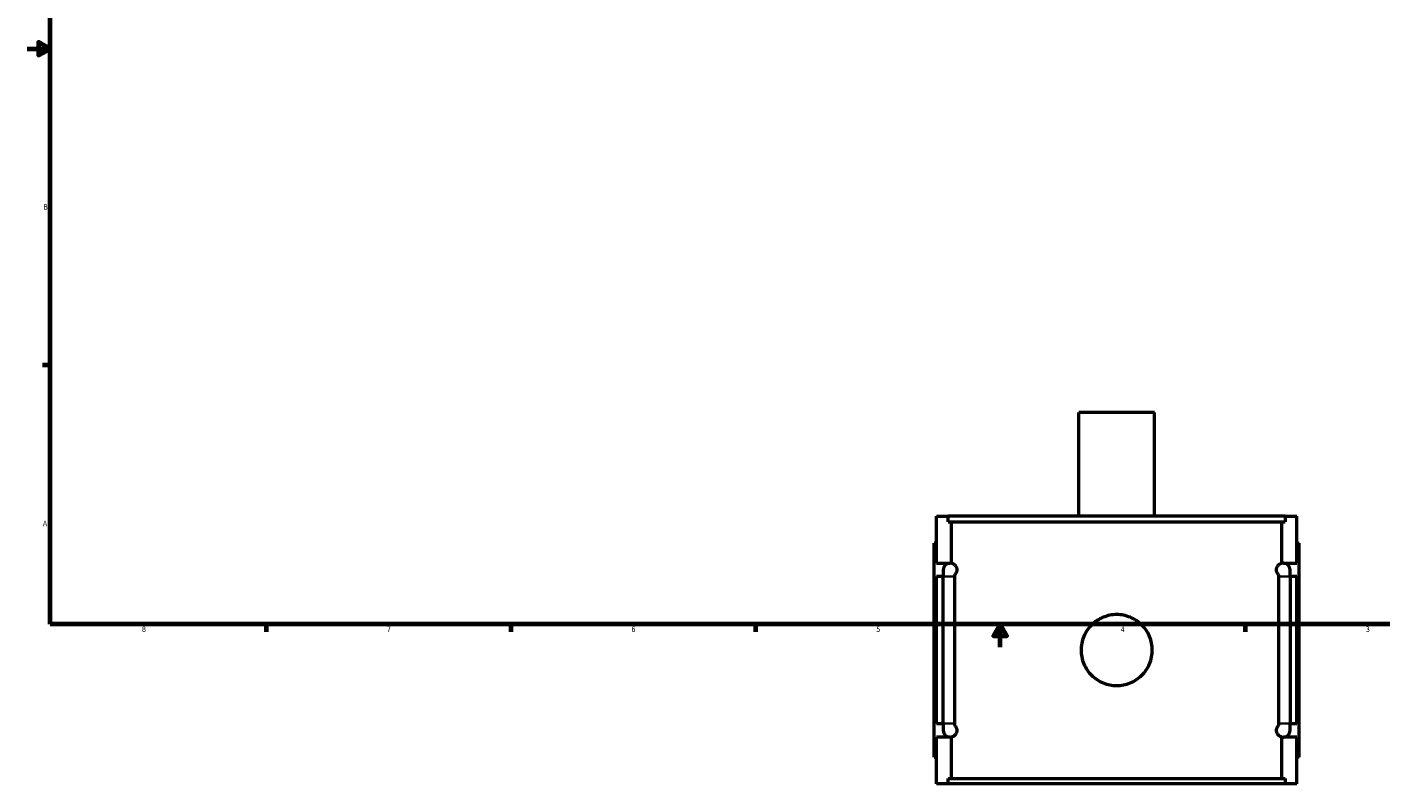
# Model space of a CAD drawing. Header units: inches. Extents: x -1.3 to 48.5, y -1.8 to 47.8.
# Tile 1 of 8: x 0.1 to 23.6, y -1.8 to 11.4. Entities that reach past the tile are written whole.
import ezdxf

# ---------------------------------------------------------------- set-up
doc = ezdxf.new("R2010")
doc.units = ezdxf.units.IN
doc.header["$MEASUREMENT"] = 0
for name, color, linetype, lineweight in [('Border (ANSI)', 7, 'Continuous', 70), ('Visible (ANSI)', 7, 'Continuous', 50), ('Visible Narrow (ANSI)', 7, 'Continuous', 35)]:
    doc.layers.add(name, color=color, linetype=linetype, lineweight=lineweight)
doc.styles.add('Note Text (ANSI)', font='tahoma.ttf')

# ---------------------------------------------------------------- blocks, each defined once
blk = doc.blocks.new('Borders Default Border')
at = {"layer": 'Border (ANSI)'}
for p, q in [((0.5, 5.5), (0.366, 5.5)), ((4.25, 1), (4.25, 0.866)), ((8.5, 1), (8.5, 0.866)), ((12.75, 1), (12.75, 0.866)), ((21.25, 1), (21.25, 0.866))]:
    blk.add_line(p, q, dxfattribs=at)
at = {"layer": 'Border (ANSI)', "flags": 128}
for points in [[(0.5, 1), (0.5, 21), (33.5, 21), (33.5, 1), (0.5, 1)], [(0.1, 11), (0.5, 11), (0.3, 11.115), (0.3, 10.885), (0.5, 11)], [(17, 0.6), (17, 1), (16.885, 0.8), (17.115, 0.8), (17, 1)]]:
    blk.add_lwpolyline(points, dxfattribs=at)
at = {"layer": 'Border (ANSI)', "color": 5, "true_color": 0x0000ff, "char_height": 0.0945, "attachment_point": 7, "style": 'Note Text (ANSI)'}
for s, insert in [('B', (0.384, 8.203)), ('A', (0.373, 2.703)), ('8', (2.094, 0.863)), ('7', (6.346, 0.866)), ('6', (10.595, 0.864)), ('5', (14.847, 0.864)), ('4', (19.092, 0.866)), ('3', (23.346, 0.864))]:
    blk.add_mtext(s, dxfattribs=dict(at, insert=insert))

msp = doc.modelspace()

# ---------------------------------------------------------------- linework, layer by layer
at = {"layer": 'Visible (ANSI)'}
for p, q in [((19.677, 4.68), (18.366, 4.68)), ((18.366, 2.875), (18.366, 4.68)), ((19.677, 2.875), (19.677, 4.68)), ((15.892, 2.063), (15.892, 2.875)), ((15.892, 2.875), (16.097, 2.875)), ((21.947, 2.875), (16.097, 2.875)), ((16.097, 2.782), (16.097, 2.875)), ((21.947, 2.875), (22.152, 2.875)), ((21.947, 2.875), (21.947, 2.782)), ((22.152, 2.063), (22.152, 2.875)), ((16.097, 2.782), (21.947, 2.782)), ((16.156, 2.06), (16.156, 2.782)), ((21.887, 2.06), (21.887, 2.782)), ((15.892, 2.41), (15.852, 2.41)), ((15.852, -1.31), (15.852, 2.41)), ((22.152, 2.41), (22.191, 2.41)), ((22.191, -1.31), (22.191, 2.41)), ((15.892, 2.063), (16.128, 2.063)), ((16.01, 1.945), (16.01, 1.827)), ((21.916, 2.063), (22.152, 2.063)), ((22.034, 1.827), (22.034, 1.945)), ((15.892, -0.727), (15.892, 1.827)), ((16.01, 1.827), (15.892, 1.827)), ((16.01, -0.727), (16.01, 1.827)), ((16.205, 1.827), (16.205, -0.727)), ((21.839, -0.727), (21.839, 1.827)), ((22.034, 1.827), (22.034, -0.727)), ((22.152, 1.827), (22.034, 1.827)), ((22.152, -0.727), (22.152, 1.827)), ((15.892, -0.727), (16.01, -0.727)), ((16.01, -0.727), (16.01, -0.845)), ((22.034, -0.845), (22.034, -0.727)), ((22.034, -0.727), (22.152, -0.727)), ((15.892, -1.775), (15.892, -0.963)), ((16.128, -0.963), (15.892, -0.963)), ((16.156, -1.682), (16.156, -0.959)), ((21.887, -1.682), (21.887, -0.959)), ((22.152, -0.963), (21.916, -0.963)), ((22.152, -1.775), (22.152, -0.963)), ((15.852, -1.31), (15.892, -1.31)), ((22.191, -1.31), (22.152, -1.31)), ((16.097, -1.775), (15.892, -1.775)), ((16.097, -1.682), (21.947, -1.682)), ((16.097, -1.775), (16.097, -1.682)), ((21.947, -1.775), (16.097, -1.775)), ((21.947, -1.682), (21.947, -1.775)), ((22.152, -1.775), (21.947, -1.775))]:
    msp.add_line(p, q, dxfattribs=at)
for centre, start, end in [((16.128, 1.945), 90, 180), ((16.128, 1.945), 76.0876, 90), ((21.916, 1.945), 90, 103.9124), ((21.916, 1.945), 0, 90), ((16.128, -0.845), 180, 270), ((21.916, -0.845), 270, 0), ((16.128, -0.845), 270, 283.9124), ((21.916, -0.845), 256.0876, 270)]:
    msp.add_arc(centre, 0.118, start, end, dxfattribs=at)
for points, knots in [([(16.156, 2.06), (16.16, 2.059), (16.165, 2.058), (16.18, 2.052), (16.191, 2.046), (16.209, 2.031), (16.216, 2.025), (16.228, 2.009), (16.234, 1.999), (16.241, 1.98), (16.243, 1.974), (16.245, 1.964), (16.245, 1.96), (16.246, 1.953), (16.246, 1.949), (16.246, 1.942), (16.246, 1.938), (16.245, 1.93), (16.245, 1.927), (16.243, 1.917), (16.241, 1.911), (16.234, 1.892), (16.228, 1.882), (16.216, 1.866), (16.21, 1.86), (16.205, 1.855)], [0.945072, 0.945072, 0.945072, 0.945072, 1.091079, 1.091079, 1.454772, 1.454772, 1.621113, 1.621113, 1.787455, 1.787455, 1.844848, 1.844848, 1.873544, 1.873544, 1.902241, 1.902241, 1.930937, 1.930937, 1.959633, 1.959633, 2.017026, 2.017026, 2.183368, 2.183368, 2.34001, 2.34001, 2.34001, 2.34001]), ([(21.839, 1.855), (21.834, 1.86), (21.828, 1.866), (21.816, 1.882), (21.809, 1.892), (21.803, 1.911), (21.801, 1.917), (21.799, 1.927), (21.798, 1.93), (21.798, 1.938), (21.798, 1.942), (21.798, 1.949), (21.798, 1.953), (21.798, 1.96), (21.799, 1.964), (21.801, 1.974), (21.803, 1.98), (21.809, 1.999), (21.816, 2.009), (21.828, 2.025), (21.834, 2.031), (21.852, 2.046), (21.864, 2.052), (21.879, 2.058), (21.883, 2.059), (21.887, 2.06)], [1.464153, 1.464153, 1.464153, 1.464153, 1.620812, 1.620812, 1.787142, 1.787142, 1.844533, 1.844533, 1.873228, 1.873228, 1.901923, 1.901923, 1.930619, 1.930619, 1.959314, 1.959314, 2.016704, 2.016704, 2.183034, 2.183034, 2.349364, 2.349364, 2.712985, 2.712985, 2.859087, 2.859087, 2.859087, 2.859087]), ([(19.639, 0.55), (19.639, 0.511), (19.635, 0.471), (19.62, 0.391), (19.608, 0.352), (19.576, 0.276), (19.557, 0.239), (19.511, 0.172), (19.486, 0.141), (19.431, 0.086), (19.4, 0.061), (19.333, 0.016), (19.296, -0.004), (19.22, -0.036), (19.181, -0.048), (19.101, -0.063), (19.061, -0.067), (18.983, -0.067), (18.943, -0.063), (18.863, -0.048), (18.823, -0.036), (18.747, -0.004), (18.711, 0.016), (18.644, 0.061), (18.613, 0.086), (18.558, 0.141), (18.532, 0.172), (18.487, 0.239), (18.467, 0.276), (18.436, 0.352), (18.424, 0.391), (18.408, 0.471), (18.405, 0.511), (18.405, 0.589), (18.408, 0.629), (18.424, 0.709), (18.436, 0.749), (18.467, 0.825), (18.487, 0.861), (18.532, 0.929), (18.558, 0.959), (18.613, 1.014), (18.644, 1.04), (18.711, 1.085), (18.747, 1.105), (18.823, 1.136), (18.863, 1.148), (18.943, 1.164), (18.983, 1.168), (19.061, 1.168), (19.101, 1.164), (19.181, 1.148), (19.22, 1.136), (19.296, 1.105), (19.333, 1.085), (19.4, 1.04), (19.431, 1.014), (19.486, 0.959), (19.511, 0.929), (19.557, 0.861), (19.576, 0.825), (19.608, 0.749), (19.62, 0.709), (19.635, 0.629), (19.639, 0.589), (19.639, 0.55)], [0, 0, 0, 0, 0.296297, 0.296297, 0.592594, 0.592594, 0.888891, 0.888891, 1.185188, 1.185188, 1.481464, 1.481464, 1.77774, 1.77774, 2.074016, 2.074016, 2.370292, 2.370292, 2.666569, 2.666569, 2.962845, 2.962845, 3.259121, 3.259121, 3.555397, 3.555397, 3.851694, 3.851694, 4.147991, 4.147991, 4.444288, 4.444288, 4.740585, 4.740585, 5.036882, 5.036882, 5.333179, 5.333179, 5.629476, 5.629476, 5.925773, 5.925773, 6.222049, 6.222049, 6.518325, 6.518325, 6.814601, 6.814601, 7.110877, 7.110877, 7.407153, 7.407153, 7.70343, 7.70343, 7.999706, 7.999706, 8.295982, 8.295982, 8.592279, 8.592279, 8.888576, 8.888576, 9.184873, 9.184873, 9.48117, 9.48117, 9.48117, 9.48117]), ([(16.205, -0.755), (16.21, -0.759), (16.216, -0.765), (16.228, -0.781), (16.234, -0.791), (16.241, -0.81), (16.243, -0.816), (16.245, -0.826), (16.245, -0.83), (16.246, -0.837), (16.246, -0.841), (16.246, -0.848), (16.246, -0.852), (16.245, -0.86), (16.245, -0.863), (16.243, -0.873), (16.241, -0.879), (16.234, -0.898), (16.228, -0.908), (16.216, -0.925), (16.209, -0.931), (16.191, -0.946), (16.18, -0.952), (16.165, -0.957), (16.16, -0.958), (16.156, -0.959)], [1.464471, 1.464471, 1.464471, 1.464471, 1.621113, 1.621113, 1.787455, 1.787455, 1.844848, 1.844848, 1.873544, 1.873544, 1.902241, 1.902241, 1.930937, 1.930937, 1.959633, 1.959633, 2.017026, 2.017026, 2.183368, 2.183368, 2.34971, 2.34971, 2.713402, 2.713402, 2.859409, 2.859409, 2.859409, 2.859409]), ([(21.887, -0.959), (21.883, -0.958), (21.879, -0.957), (21.864, -0.952), (21.852, -0.946), (21.834, -0.931), (21.828, -0.925), (21.816, -0.908), (21.809, -0.898), (21.803, -0.879), (21.801, -0.873), (21.799, -0.863), (21.798, -0.86), (21.798, -0.852), (21.798, -0.848), (21.798, -0.841), (21.798, -0.837), (21.798, -0.83), (21.799, -0.826), (21.801, -0.816), (21.803, -0.81), (21.809, -0.791), (21.816, -0.781), (21.828, -0.765), (21.834, -0.759), (21.839, -0.755)], [0.94476, 0.94476, 0.94476, 0.94476, 1.090862, 1.090862, 1.454483, 1.454483, 1.620812, 1.620812, 1.787142, 1.787142, 1.844533, 1.844533, 1.873228, 1.873228, 1.901923, 1.901923, 1.930619, 1.930619, 1.959314, 1.959314, 2.016704, 2.016704, 2.183034, 2.183034, 2.339693, 2.339693, 2.339693, 2.339693])]:
    msp.add_open_spline(points, degree=3, knots=knots, dxfattribs=at)
for points in [[(16.205, 1.855), (16.205, 1.846), (16.205, 1.837), (16.205, 1.827)], [(21.839, 1.827), (21.839, 1.837), (21.839, 1.846), (21.839, 1.855)], [(16.205, -0.727), (16.205, -0.736), (16.205, -0.745), (16.205, -0.755)], [(21.839, -0.755), (21.839, -0.745), (21.839, -0.736), (21.839, -0.727)]]:
    msp.add_open_spline(points, degree=3, dxfattribs=at)
at = {"layer": 'Visible Narrow (ANSI)'}
for p, q in [((16.194, 1.827), (16.011, 1.827)), ((21.849, 1.827), (22.033, 1.827)), ((16.194, -0.727), (16.011, -0.727)), ((21.849, -0.727), (22.033, -0.727))]:
    msp.add_line(p, q, dxfattribs=at)

# ---------------------------------------------------------------- block references
msp.add_blockref('Borders Default Border', (0, 0))

doc.saveas('drawing.dxf')
